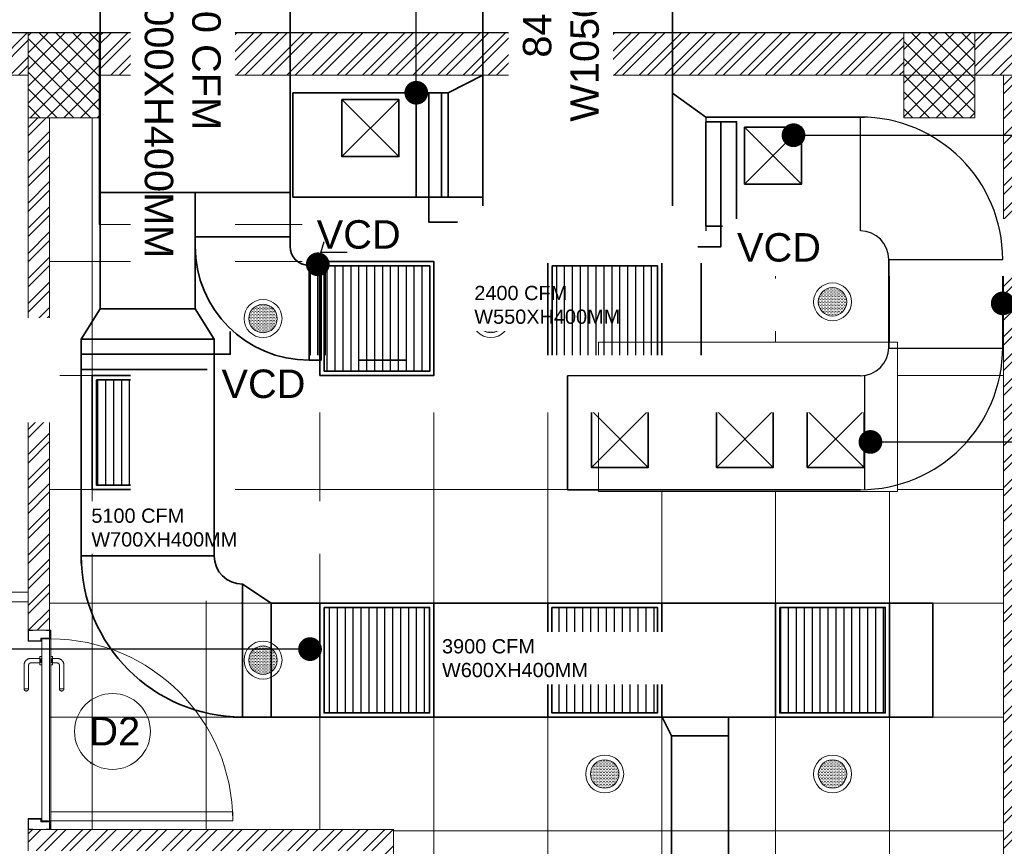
# Model space of a CAD drawing. Header units: inches. Extents: x 105152 to 158499, y 12149 to 30915.
# Tile 244 of 256: x 128132 to 128340, y 21431 to 21605. Entities that reach past the tile are written whole.
import ezdxf

# ---------------------------------------------------------------- set-up
doc = ezdxf.new("R2010")
doc.units = ezdxf.units.IN
doc.header["$MEASUREMENT"] = 0
for name, color, linetype, lineweight in [('EX AIR DUCT', 1, 'Continuous', 35), ('EXHAUST AIR DUCT', 13, 'Continuous', 35), ('HVAC SERVICE', 1, 'Continuous', 35), ('HVAC TEXT PP', 104, 'Continuous', 20), ('PD_DOOR', 42, 'Continuous', 25), ('PD_ELEVATION_03', 80, 'Continuous', 25), ('PD_FIXTURE', 21, 'Continuous', 25), ('PP-HVAC EXHAUST DUCT', 1, 'Continuous', 30), ('SUPPLY AIR DUCT PP', 6, 'Continuous', 35), ('VCD', 5, 'Continuous', 35)]:
    doc.layers.add(name, color=color, linetype=linetype, lineweight=lineweight)
for name, color, linetype in [('PD_025_TEXT', 61, 'Continuous'), ('PD_DIMENSION', 101, 'Continuous'), ('PD_LIGHTING', 23, 'Continuous')]:
    doc.layers.add(name, color=color, linetype=linetype)
doc.layers.add('PD_BASE', color=8, linetype='Continuous', transparency=0.5)
doc.styles.get("Standard").update_dxf_attribs({"font": 'arial.ttf', "height": 6})
doc.dimstyles.new('ISO-10', dxfattribs={"dimtxt": 6, "dimasz": 0.5, "dimexe": 1.25, "dimexo": 0.625, "dimtad": 1, "dimtoh": 1, "dimdec": 1, "dimlunit": 4, "dimtxsty": 'Standard', "dimblk": 'ARCHTICK', "dimcen": 2.5, "dimclrt": 3, "dimadec": 0, "dimazin": 0, "dimtfac": 1, "dimtdec": 1, "dimtmove": 1, "dimatfit": 3, "dimfxl": 1, "dimarcsym": 0})
pattern_1 = [(45, (268611.2745, 47371.9895), (-1.767766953, 1.767766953), []), (135, (268611.2745, 47371.9895), (-1.767766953, -1.767766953), [])]

# ---------------------------------------------------------------- blocks, each defined once
blk = doc.blocks.new('lgithpnelrt4')
at = {"lineweight": 5}
h = blk.add_hatch(dxfattribs=at)
h.set_pattern_fill('DOTS', color=256, scale=5)
h.set_pattern_definition([(0, (-126829, -18216), (0.15625, 0.3125), [0, -0.3125])])
edge = h.paths.add_edge_path()
edge.add_ellipse((0, 0), major_axis=(3, 0), ratio=1, start_angle=0, end_angle=360)
for radius in [4, 3]:
    blk.add_circle((0, 0), radius, dxfattribs=at)
blk = doc.blocks.new('KITCHEN CEILING45')
at = {"layer": 'PD_ELEVATION_03', "lineweight": 5}
blk.add_lwpolyline([(-201, 305.5), (-190.5, 305.5), (-190.5, 314.5), (-21, 314.5), (-21, 305.5), (-6, 305.5), (-6, 314.5), (0, 314.5), (0, 83.2), (-43.25, 83.2), (-43.25, 78.7), (0, 78.7), (0, 0), (-128.5, 0), (-128.5, 77.75), (-128.5, 78.7), (-85.25, 78.7), (-85.25, 83.2), (-128.5, 83.2), (-128.5, 155.5), (-201, 155.5), (-201, 305.5)], dxfattribs=at)
for points in [[(0, 283), (-190.5, 283), (-190.5, 314.5), (0, 314.5)], [(-85.29, 258.23), (-22.3, 258.23), (-22.3, 226.74), (-85.29, 226.74)]]:
    blk.add_lwpolyline(points, close=True, dxfattribs=at)
at = {"layer": 'PD_FIXTURE', "lineweight": 5}
for p, q in [((-192, 155.5), (-192, 305.5)), ((-168, 155.5), (-168, 283)), ((-144, 155.5), (-144, 283)), ((-120, 83.2), (-120, 283)), ((-96, 83.2), (-96, 283)), ((-72, 258.23), (-72, 283)), ((-48, 258.23), (-48, 283)), ((-24, 258.23), (-24, 283)), ((0, 275.2), (-201, 275.2)), ((-85.29, 251.2), (-201, 251.2)), ((0, 251.2), (-22.3, 251.2)), ((-85.29, 227.2), (-201, 227.2)), ((-72, 0), (-72, 226.74)), ((-48, 0), (-48, 226.74)), ((-24, 83.2), (-24, 226.74)), ((0, 227.2), (-22.3, 227.2)), ((0, 203.2), (-201, 203.2)), ((0, 179.2), (-201, 179.2)), ((0, 155.2), (-128.5, 155.2))]:
    blk.add_line(p, q, dxfattribs=at)
at = {"layer": 'PD_LIGHTING'}
for p in [(-36, 266.72), (-156, 263.2), (-108, 263.2), (-156, 191.2), (-84, 167.2), (-36, 167.2)]:
    blk.add_blockref('lgithpnelrt4', p, dxfattribs=at)
blk = doc.blocks.new('door 1')
at = {"layer": 'PD_DOOR', "color": 251, "lineweight": 5}
for p, q in [((159755.9, 15337.6), (159695.9, 15337.6)), ((159695.9, 15337.6), (159695.9, 15312.6)), ((159695.9, 15312.6), (159695.9, 15337.6)), ((159695.9, 15337.6), (159755.9, 15337.6)), ((159695.9, 15212.6), (159695.9, 15337.6)), ((159697.9, 15312.6), (159697.9, 15335.6)), ((159697.9, 15335.6), (159753.9, 15335.6)), ((159753.9, 15335.6), (159697.9, 15335.6)), ((159697.9, 15335.6), (159697.9, 15312.6)), ((159753.9, 15335.6), (159753.9, 15267.6)), ((159753.9, 15267.6), (159753.9, 15335.6)), ((159755.9, 15265.6), (159755.9, 15337.6)), ((159755.9, 15337.6), (159755.9, 15265.6)), ((160472.9, 15356.5), (160472.9, 15360.1)), ((160472.9, 15360.1), (160472.9, 15356.5)), ((160602.9, 15360.1), (160472.9, 15360.1)), ((160472.9, 15360.1), (160472.9, 15359.7)), ((160472.9, 15335.1), (160472.9, 15360.1)), ((160472.9, 15359.7), (160472.9, 15335.6)), ((160472.9, 15335.1), (160472.9, 15338.8)), ((160472.9, 15338.8), (160472.9, 15335.1)), ((160472.9, 15335.6), (160472.9, 15335.1)), ((160472.9, 15335.1), (160602.9, 15335.1)), ((160795.9, 15337.6), (160735.9, 15337.6)), ((160735.9, 15337.6), (160735.9, 15265.6)), ((160735.9, 15265.6), (160735.9, 15337.6)), ((160735.9, 15337.6), (160795.9, 15337.6)), ((160737.9, 15267.6), (160737.9, 15335.6)), ((160737.9, 15335.6), (160793.9, 15335.6)), ((160793.9, 15335.6), (160737.9, 15335.6)), ((160737.9, 15335.6), (160737.9, 15267.6)), ((160793.9, 15335.6), (160793.9, 15312.6)), ((160793.9, 15312.6), (160793.9, 15335.6)), ((160795.9, 15312.6), (160795.9, 15337.6)), ((160795.9, 15337.6), (160795.9, 15312.6)), ((160795.9, 15337.6), (160795.9, 15212.6)), ((159695.9, 15312.6), (159697.9, 15312.6)), ((159697.9, 15312.6), (159695.9, 15312.6)), ((160605.4, 15272.6), (160605.4, 15262.6)), ((160622.1, 15272.6), (160605.4, 15272.6)), ((160605.4, 15272.6), (160622.1, 15272.6)), ((160615.4, 15322.6), (160615.4, 15272.6)), ((160640.4, 15272.6), (160615.4, 15272.6)), ((160615.4, 15272.6), (160621.7, 15272.6)), ((160621.7, 15272.6), (160624.7, 15272.6)), ((160624.7, 15272.6), (160627.9, 15272.6)), ((160627.9, 15272.6), (160631.2, 15272.6)), ((160627.9, 15272.6), (160650.4, 15272.6)), ((160631.2, 15272.6), (160634.2, 15272.6)), ((160650.4, 15272.6), (160633.8, 15272.6)), ((160634.2, 15272.6), (160640.4, 15272.6)), ((160640.4, 15272.6), (160640.4, 15322.6)), ((160650.4, 15262.6), (160650.4, 15272.6)), ((160793.9, 15312.6), (160795.9, 15312.6)), ((160795.9, 15312.6), (160793.9, 15312.6)), ((159697.9, 15237.6), (159695.9, 15237.6)), ((159695.9, 15237.6), (159695.9, 15212.6)), ((159695.9, 15212.6), (159695.9, 15237.6)), ((159695.9, 15237.6), (159697.9, 15237.6)), ((159697.9, 15214.6), (159697.9, 15237.6)), ((159697.9, 15237.6), (159697.9, 15214.6)), ((159753.9, 15267.6), (159738.9, 15267.6)), ((159738.9, 15267.6), (159738.9, 15214.6)), ((159738.9, 15214.6), (159738.9, 15267.6)), ((159738.9, 15267.6), (159753.9, 15267.6)), ((159740.9, 15212.6), (159740.9, 15265.6)), ((159740.9, 15265.6), (159755.9, 15265.6)), ((159755.9, 15265.6), (159740.9, 15265.6)), ((159740.9, 15265.6), (159740.9, 15212.6)), ((160747.9, 15262.6), (159743.9, 15262.6)), ((159743.9, 15262.6), (159743.9, 15212.6)), ((160747.9, 15262.6), (159743.9, 15262.6)), ((159743.9, 15262.6), (159743.9, 15212.6)), ((160650.4, 15262.6), (160605.4, 15262.6)), ((160605.4, 15262.6), (160650.4, 15262.6)), ((160617.9, 15267.6), (160617.9, 15262.6)), ((160637.9, 15267.6), (160617.9, 15267.6)), ((160617.9, 15267.6), (160637.9, 15267.6)), ((160637.9, 15262.6), (160617.9, 15262.6)), ((160617.9, 15262.6), (160637.9, 15262.6)), ((160637.9, 15262.6), (160637.9, 15267.6)), ((160735.9, 15265.6), (160750.9, 15265.6)), ((160750.9, 15265.6), (160735.9, 15265.6)), ((160752.9, 15267.6), (160737.9, 15267.6)), ((160737.9, 15267.6), (160752.9, 15267.6)), ((160747.9, 15212.6), (160747.9, 15262.6)), ((160747.9, 15262.6), (160747.9, 15212.6)), ((160750.9, 15265.6), (160750.9, 15212.6)), ((160750.9, 15212.6), (160750.9, 15265.6)), ((160752.9, 15214.6), (160752.9, 15267.6)), ((160752.9, 15267.6), (160752.9, 15214.6)), ((160795.9, 15237.6), (160793.9, 15237.6)), ((160793.9, 15237.6), (160793.9, 15214.6)), ((160793.9, 15214.6), (160793.9, 15237.6)), ((160793.9, 15237.6), (160795.9, 15237.6)), ((160795.9, 15212.6), (160795.9, 15237.6)), ((160795.9, 15237.6), (160795.9, 15212.6)), ((159695.9, 15212.6), (159740.9, 15212.6)), ((159740.9, 15212.6), (159695.9, 15212.6)), ((159695.9, 15212.6), (159743.9, 15212.6)), ((159743.9, 15212.6), (159695.9, 15212.6)), ((159738.9, 15214.6), (159697.9, 15214.6)), ((159697.9, 15214.6), (159738.9, 15214.6)), ((159793.9, 15212.6), (159743.9, 15212.6)), ((159743.9, 15212.6), (159743.9, 14208.6)), ((159743.9, 15212.6), (160747.9, 15212.6)), ((159743.9, 15212.6), (159793.9, 15212.6)), ((159743.9, 15212.6), (159793.9, 15212.6)), ((159793.9, 15212.6), (159743.9, 15212.6)), ((159793.9, 14208.6), (159793.9, 15212.6)), ((159793.9, 15212.6), (160747.9, 15212.6)), ((159793.9, 15212.6), (160747.9, 15212.6)), ((160747.9, 15212.6), (159793.9, 15212.6)), ((160472.9, 15165.1), (160472.9, 15161.5)), ((160472.9, 15161.5), (160472.9, 15165.1)), ((160602.9, 15165.1), (160472.9, 15165.1)), ((160472.9, 15165.1), (160472.9, 15164.7)), ((160472.9, 15140.1), (160472.9, 15165.1)), ((160472.9, 15164.7), (160472.9, 15140.6)), ((160605.4, 15212.6), (160605.4, 15202.6)), ((160605.4, 15212.6), (160650.4, 15212.6)), ((160639.2, 15212.6), (160605.4, 15212.6)), ((160605.4, 15202.6), (160650.4, 15202.6)), ((160650.4, 15202.6), (160605.4, 15202.6)), ((160615.4, 15202.6), (160615.4, 15177.6)), ((160615.4, 15202.6), (160640.4, 15202.6)), ((160640.4, 15202.6), (160615.4, 15202.6)), ((160617.9, 15212.6), (160617.9, 15207.6)), ((160617.9, 15212.6), (160637.9, 15212.6)), ((160618.3, 15212.6), (160617.9, 15212.6)), ((160617.9, 15207.6), (160637.9, 15207.6)), ((160637.9, 15207.6), (160617.9, 15207.6)), ((160637.9, 15212.6), (160618.3, 15212.6)), ((160637.9, 15207.6), (160637.9, 15212.6)), ((160650.4, 15212.6), (160639.2, 15212.6)), ((160640.4, 15177.6), (160640.4, 15202.6)), ((160650.4, 15202.6), (160650.4, 15212.6)), ((160747.9, 15212.6), (160795.9, 15212.6)), ((160795.9, 15212.6), (160747.9, 15212.6)), ((160750.9, 15212.6), (160795.9, 15212.6)), ((160795.9, 15212.6), (160750.9, 15212.6)), ((160793.9, 15214.6), (160752.9, 15214.6)), ((160752.9, 15214.6), (160793.9, 15214.6)), ((160472.9, 15143.8), (160472.9, 15140.1)), ((160472.9, 15140.1), (160472.9, 15143.8)), ((160472.9, 15140.6), (160472.9, 15140.1)), ((160472.9, 15140.1), (160602.9, 15140.1)), ((159743.9, 14208.6), (159793.9, 14208.6))]:
    blk.add_line(p, q, dxfattribs=at)
at = {"layer": 'PD_DOOR', "color": 251, "lineweight": 5, "flags": 128}
for points in [[(160460.4, 15347.6), (160460.5, 15348.1), (160460.5, 15348.6), (160460.5, 15349.1), (160460.6, 15349.6), (160460.7, 15350.1), (160460.8, 15350.6), (160460.9, 15351.1), (160461.1, 15351.6), (160461.2, 15352), (160461.4, 15352.5), (160461.6, 15353), (160461.9, 15353.4), (160462.1, 15353.9), (160462.4, 15354.3), (160462.6, 15354.7), (160462.9, 15355.1), (160463.2, 15355.5), (160463.5, 15355.9), (160463.9, 15356.3), (160464.2, 15356.6), (160464.6, 15357), (160465, 15357.3), (160465.4, 15357.6), (160465.8, 15357.9), (160466.2, 15358.2), (160466.6, 15358.4), (160467, 15358.7), (160467.5, 15358.9), (160467.9, 15359.1), (160468.4, 15359.3), (160468.9, 15359.5), (160469.4, 15359.6), (160469.8, 15359.8), (160470.3, 15359.9), (160470.8, 15360), (160471.3, 15360), (160471.8, 15360.1), (160472.3, 15360.1), (160472.8, 15360.1), (160472.9, 15360.1)], [(160472.9, 15335.1), (160472.4, 15335.2), (160471.9, 15335.2), (160471.4, 15335.2), (160470.9, 15335.3), (160470.5, 15335.4), (160470, 15335.5), (160469.5, 15335.6), (160469, 15335.8), (160468.5, 15335.9), (160468.1, 15336.1), (160467.6, 15336.3), (160467.2, 15336.6), (160466.7, 15336.8), (160466.3, 15337.1), (160465.9, 15337.3), (160465.5, 15337.6), (160465.1, 15337.9), (160464.7, 15338.2), (160464.3, 15338.6), (160464, 15338.9), (160463.6, 15339.3), (160463.3, 15339.7), (160463, 15340.1), (160462.7, 15340.5), (160462.4, 15340.9), (160462.2, 15341.3), (160461.9, 15341.8), (160461.7, 15342.2), (160461.5, 15342.7), (160461.3, 15343.1), (160461.1, 15343.6), (160461, 15344.1), (160460.8, 15344.5), (160460.7, 15345), (160460.6, 15345.5), (160460.5, 15346), (160460.5, 15346.5), (160460.5, 15347), (160460.4, 15347.5), (160460.4, 15347.6)], [(160640.4, 15322.6), (160640.4, 15324.1), (160640.3, 15325.6), (160640.2, 15327.1), (160640, 15328.6), (160639.7, 15330.1), (160639.4, 15331.6), (160639, 15333), (160638.5, 15334.4), (160638, 15335.9), (160637.5, 15337.2), (160636.9, 15338.6), (160636.2, 15340), (160635.5, 15341.3), (160634.7, 15342.6), (160633.9, 15343.8), (160633, 15345), (160632.1, 15346.2), (160631.1, 15347.4), (160630.1, 15348.5), (160629.1, 15349.5), (160628, 15350.6), (160626.8, 15351.5), (160625.7, 15352.5), (160624.4, 15353.4), (160623.2, 15354.2), (160621.9, 15355), (160620.6, 15355.7), (160619.3, 15356.4), (160617.9, 15357), (160616.5, 15357.6), (160615.1, 15358.1), (160613.7, 15358.6), (160612.2, 15359), (160610.8, 15359.3), (160609.3, 15359.6), (160607.8, 15359.8), (160606.3, 15360), (160604.8, 15360.1), (160603.3, 15360.1), (160602.9, 15360.1)], [(160602.9, 15335.1), (160603.4, 15335.1), (160603.9, 15335.1), (160604.4, 15335.1), (160604.9, 15335), (160605.4, 15334.9), (160605.9, 15334.8), (160606.4, 15334.7), (160606.9, 15334.5), (160607.3, 15334.3), (160607.8, 15334.2), (160608.3, 15334), (160608.7, 15333.7), (160609.2, 15333.5), (160609.6, 15333.2), (160610, 15333), (160610.4, 15332.7), (160610.8, 15332.4), (160611.2, 15332), (160611.6, 15331.7), (160611.9, 15331.4), (160612.2, 15331), (160612.6, 15330.6), (160612.9, 15330.2), (160613.2, 15329.8), (160613.5, 15329.4), (160613.7, 15329), (160614, 15328.5), (160614.2, 15328.1), (160614.4, 15327.6), (160614.6, 15327.2), (160614.8, 15326.7), (160614.9, 15326.2), (160615.1, 15325.7), (160615.2, 15325.3), (160615.3, 15324.8), (160615.3, 15324.3), (160615.4, 15323.8), (160615.4, 15323.3), (160615.4, 15322.8), (160615.4, 15322.6)], [(160460.4, 15152.6), (160460.5, 15153.1), (160460.5, 15153.6), (160460.5, 15154.1), (160460.6, 15154.6), (160460.7, 15155.1), (160460.8, 15155.6), (160460.9, 15156.1), (160461.1, 15156.6), (160461.2, 15157), (160461.4, 15157.5), (160461.6, 15158), (160461.9, 15158.4), (160462.1, 15158.9), (160462.4, 15159.3), (160462.6, 15159.7), (160462.9, 15160.1), (160463.2, 15160.5), (160463.5, 15160.9), (160463.9, 15161.3), (160464.2, 15161.6), (160464.6, 15162), (160465, 15162.3), (160465.4, 15162.6), (160465.8, 15162.9), (160466.2, 15163.2), (160466.6, 15163.4), (160467, 15163.7), (160467.5, 15163.9), (160467.9, 15164.1), (160468.4, 15164.3), (160468.9, 15164.5), (160469.4, 15164.6), (160469.8, 15164.8), (160470.3, 15164.9), (160470.8, 15165), (160471.3, 15165), (160471.8, 15165.1), (160472.3, 15165.1), (160472.8, 15165.1), (160472.9, 15165.1)], [(160602.9, 15140.1), (160604.4, 15140.2), (160605.9, 15140.3), (160607.4, 15140.4), (160608.9, 15140.6), (160610.4, 15140.9), (160611.9, 15141.2), (160613.3, 15141.6), (160614.7, 15142), (160616.2, 15142.5), (160617.5, 15143.1), (160618.9, 15143.7), (160620.3, 15144.4), (160621.6, 15145.1), (160622.9, 15145.9), (160624.1, 15146.7), (160625.3, 15147.6), (160626.5, 15148.5), (160627.7, 15149.5), (160628.8, 15150.5), (160629.8, 15151.5), (160630.9, 15152.6), (160631.8, 15153.8), (160632.8, 15154.9), (160633.7, 15156.1), (160634.5, 15157.4), (160635.3, 15158.7), (160636, 15160), (160636.7, 15161.3), (160637.3, 15162.7), (160637.9, 15164.1), (160638.4, 15165.5), (160638.9, 15166.9), (160639.3, 15168.3), (160639.6, 15169.8), (160639.9, 15171.3), (160640.1, 15172.8), (160640.3, 15174.2), (160640.4, 15175.7), (160640.4, 15177.2), (160640.4, 15177.6)], [(160615.4, 15177.6), (160615.4, 15177.1), (160615.4, 15176.6), (160615.4, 15176.1), (160615.3, 15175.7), (160615.2, 15175.2), (160615.1, 15174.7), (160615, 15174.2), (160614.8, 15173.7), (160614.6, 15173.2), (160614.5, 15172.8), (160614.3, 15172.3), (160614, 15171.9), (160613.8, 15171.4), (160613.5, 15171), (160613.3, 15170.6), (160613, 15170.2), (160612.7, 15169.8), (160612.3, 15169.4), (160612, 15169), (160611.7, 15168.7), (160611.3, 15168.3), (160610.9, 15168), (160610.5, 15167.7), (160610.1, 15167.4), (160609.7, 15167.1), (160609.3, 15166.9), (160608.8, 15166.6), (160608.4, 15166.4), (160607.9, 15166.2), (160607.5, 15166), (160607, 15165.8), (160606.5, 15165.7), (160606, 15165.5), (160605.6, 15165.4), (160605.1, 15165.3), (160604.6, 15165.3), (160604.1, 15165.2), (160603.6, 15165.2), (160603.1, 15165.1), (160602.9, 15165.1)], [(160472.9, 15140.1), (160472.4, 15140.2), (160471.9, 15140.2), (160471.4, 15140.2), (160470.9, 15140.3), (160470.5, 15140.4), (160470, 15140.5), (160469.5, 15140.6), (160469, 15140.8), (160468.5, 15140.9), (160468.1, 15141.1), (160467.6, 15141.3), (160467.2, 15141.6), (160466.7, 15141.8), (160466.3, 15142.1), (160465.9, 15142.3), (160465.5, 15142.6), (160465.1, 15142.9), (160464.7, 15143.2), (160464.3, 15143.6), (160464, 15143.9), (160463.6, 15144.3), (160463.3, 15144.7), (160463, 15145.1), (160462.7, 15145.5), (160462.4, 15145.9), (160462.2, 15146.3), (160461.9, 15146.8), (160461.7, 15147.2), (160461.5, 15147.7), (160461.3, 15148.1), (160461.1, 15148.6), (160461, 15149.1), (160460.8, 15149.5), (160460.7, 15150), (160460.6, 15150.5), (160460.5, 15151), (160460.5, 15151.5), (160460.5, 15152), (160460.4, 15152.5), (160460.4, 15152.6)]]:
    blk.add_lwpolyline(points, dxfattribs=at)
at = {"layer": 'PD_DOOR', "color": 251, "lineweight": 5}
blk.add_arc((159743.9, 15212.6), 1004, 270, 0, dxfattribs=at)
blk = doc.blocks.new('DOOR1')
at = {"color": 251, "xscale": 0.03818181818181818, "yscale": 0.03818181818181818, "zscale": 0.03818181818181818, "rotation": 90}
blk.add_blockref('door 1', (-2370.94, -8406.75), dxfattribs=at)
blk = doc.blocks.new('FIRST FLOOR AR PLAN')
at = {"layer": 'PD_BASE', "lineweight": 5}
h = blk.add_hatch(dxfattribs=at)
h.set_pattern_fill('ANSI32', color=256, scale=10)
h.set_pattern_definition([(45, (123173.841, 20768.249), (-2.65165, 2.65165), []), (45, (123175.6088, 20768.249), (-2.65165, 2.65165), [])])
h.paths.add_polyline_path([(123176.99, 20811), (123167.99, 20811), (123167.99, 20729.5), (123176.99, 20729.5)])
h.paths.add_polyline_path([(123538.49, 20663.5), (123368.99, 20663.5), (123368.99, 20654.5), (123538.49, 20654.5)])
h.paths.add_polyline_path([(123722.99, 20663.5), (123553.49, 20663.5), (123553.49, 20654.5), (123722.99, 20654.5)])
h.paths.add_polyline_path([(123176.99, 21527.5), (123167.99, 21527.5), (123167.99, 21446), (123176.99, 21446)])
h.paths.add_polyline_path([(123176.99, 21431), (123167.99, 21431), (123167.99, 21291), (123176.99, 21291)])
h.paths.add_polyline_path([(123176.99, 21276), (123167.99, 21276), (123167.99, 21136), (123176.99, 21136)])
h.paths.add_polyline_path([(123176.99, 21121), (123167.99, 21121), (123167.99, 20981), (123176.99, 20981)])
h.paths.add_polyline_path([(123176.99, 20966), (123167.99, 20966), (123167.99, 20826), (123176.99, 20826)])
h.paths.add_polyline_path([(124268.99, 21602.5), (124102.49, 21602.5), (124102.49, 21593.5), (124268.99, 21593.5)])
h.paths.add_polyline_path([(124087.49, 21602.5), (123922.49, 21602.5), (123922.49, 21593.5), (124087.49, 21593.5)])
h.paths.add_polyline_path([(123907.49, 21602.5), (123737.99, 21602.5), (123737.99, 21593.5), (123907.49, 21593.5)])
h.paths.add_polyline_path([(123722.99, 21602.5), (123553.49, 21602.5), (123553.49, 21593.5), (123722.99, 21593.5)])
h.paths.add_polyline_path([(123353.99, 21602.5), (123242.99, 21602.5), (123242.99, 21593.5), (123353.99, 21593.5)])
h.paths.add_polyline_path([(123227.99, 21602.5), (123167.99, 21602.5), (123167.99, 21542.5), (123176.99, 21542.5), (123176.99, 21593.5), (123227.99, 21593.5)])
h.paths.add_polyline_path([(123176.99, 20714.5), (123167.99, 20714.5), (123167.99, 20654.5), (123227.99, 20654.5), (123227.99, 20663.5), (123176.99, 20663.5)])
h.paths.add_polyline_path([(123353.99, 20663.5), (123242.99, 20663.5), (123242.99, 20654.5), (123353.99, 20654.5)])
h.paths.add_polyline_path([(123762.74, 20663.5), (123737.99, 20663.5), (123737.99, 20654.5), (123762.74, 20654.5)])
h.paths.add_polyline_path([(123907.49, 20663.5), (123882.74, 20663.5), (123882.74, 20654.5), (123907.49, 20654.5)])
h.paths.add_polyline_path([(123944.99, 20663.5), (123922.49, 20663.5), (123922.49, 20654.5), (123944.99, 20654.5)])
h.paths.add_polyline_path([(124087.49, 20663.5), (124064.99, 20663.5), (124064.99, 20654.5), (124087.49, 20654.5)])
h.paths.add_polyline_path([(124124.99, 20663.5), (124102.49, 20663.5), (124102.49, 20654.5), (124124.99, 20654.5)])
h.paths.add_polyline_path([(124268.99, 20663.5), (124244.99, 20663.5), (124244.99, 20654.5), (124268.99, 20654.5)])
h.paths.add_polyline_path([(124283.99, 20672.5), (124274.99, 20672.5)])
h.paths.add_polyline_path([(124283.99, 20811), (124274.99, 20811), (124274.99, 20672.5), (124283.99, 20672.5)])
h.paths.add_polyline_path([(124283.99, 20966), (124274.99, 20966), (124274.99, 20826), (124283.99, 20826)])
h.paths.add_polyline_path([(124283.99, 21276), (124274.99, 21276), (124274.99, 20981), (124283.99, 20981)])
h.paths.add_polyline_path([(124283.99, 21584.5), (124274.99, 21584.5), (124274.99, 21446), (124283.99, 21446)])
h.paths.add_polyline_path([(124265.99, 21443), (124160.99, 21443), (124160.99, 21434), (124265.99, 21434)])
h.paths.add_polyline_path([(124160.99, 21431), (124151.99, 21431), (124151.99, 21353), (124160.99, 21353)])
h.paths.add_polyline_path([(124151.99, 21443), (124079.99, 21443), (124079.99, 21434), (124151.99, 21434)])
h.paths.add_polyline_path([(124079.99, 21431), (124070.99, 21431), (124070.99, 21353), (124079.99, 21353)])
h.paths.add_polyline_path([(124070.99, 21443), (123989.99, 21443), (123989.99, 21341), (124016.99, 21341), (124016.99, 21350), (123998.99, 21350), (123998.99, 21434), (124070.99, 21434)])
h.paths.add_polyline_path([(124070.99, 21350), (124052.99, 21350), (124052.99, 21341), (124070.99, 21341)], flags=17)
h.paths.add_polyline_path([(124097.99, 21350), (124079.99, 21350), (124079.99, 21341), (124097.99, 21341)])
h.paths.add_polyline_path([(124151.99, 21350), (124133.99, 21350), (124133.99, 21341), (124151.99, 21341)])
h.paths.add_polyline_path([(124160.99, 21341), (124151.99, 21341), (124151.99, 21278), (124160.99, 21278)])
h.paths.add_polyline_path([(124283.99, 21292), (124274.99, 21292), (124274.99, 21291), (124283.99, 21291)])
h.paths.add_polyline_path([(124283.99, 21431), (124274.99, 21431), (124274.99, 21412), (124283.99, 21412)])
h.paths.add_polyline_path([(123405.74, 21593.5), (123405.74, 21602.5), (123368.99, 21602.5), (123368.99, 21593.5)])
h.paths.add_polyline_path([(123501.74, 21602.5), (123501.74, 21593.5), (123538.49, 21593.5), (123538.49, 21602.5)])
h = blk.add_hatch(dxfattribs=at)
h.set_pattern_fill('ANSI37', color=256, scale=20)
h.set_pattern_definition(pattern_1)
h.paths.add_polyline_path([(123553.49, 21602.5), (123538.49, 21602.5), (123538.49, 21584.5), (123553.49, 21584.5)])
h = blk.add_hatch(dxfattribs=at)
h.set_pattern_fill('ANSI37', color=256, scale=20)
h.set_pattern_definition(pattern_1)
h.paths.add_polyline_path([(123737.99, 21602.5), (123722.99, 21602.5), (123722.99, 21584.5), (123737.99, 21584.5)])
h = blk.add_hatch(dxfattribs=at)
h.set_pattern_fill('ANSI32', color=256, scale=10)
h.set_pattern_definition([(45, (123733.2206, 21360.1165), (-2.65165, 2.65165), []), (45, (123734.9884, 21360.1165), (-2.65165, 2.65165), [])])
h.paths.add_polyline_path([(123743.99, 21362.2), (123700.74, 21362.2), (123700.74, 21357.7), (123743.99, 21357.7)])
h.paths.add_polyline_path([(123658.74, 21362.2), (123615.49, 21362.2), (123615.49, 21357.7), (123658.74, 21357.7)], flags=17)
h.paths.add_polyline_path([(123743.99, 21279), (123743.99, 21274.5), (123905.99, 21274.5), (123905.99, 21279), (123752.99, 21279), (123752.99, 21368.5), (123812.99, 21368.5), (123812.99, 21344.5), (123817.49, 21344.5), (123817.49, 21368.5), (123896.99, 21368.5), (123896.99, 21340.5), (123901.49, 21340.5), (123901.49, 21499.5), (123905.99, 21499.5), (123905.99, 21504), (123896.99, 21504), (123896.99, 21377.5), (123752.99, 21377.5), (123752.99, 21593.5), (123743.99, 21593.5)])
h.paths.add_polyline_path([(123688.49, 21269.56), (123692.99, 21269.56), (123692.99, 21274.5), (123701.99, 21274.5), (123701.99, 21279), (123615.49, 21279), (123615.49, 21434.5), (123538.49, 21434.5), (123538.49, 21430), (123610.99, 21430), (123610.99, 21279), (123554.99, 21279), (123554.99, 21274.5), (123688.49, 21274.5)])
h = blk.add_hatch(dxfattribs=at)
h.set_pattern_fill('ANSI32', color=256, scale=10)
h.set_pattern_definition([(45, (150297.4604, 39481.8853), (-2.65165043, 2.65165043), []), (45, (150299.228, 39481.8853), (-2.65165043, 2.65165043), [])])
h.paths.add_polyline_path([(123542.99, 21584.5), (123538.49, 21584.5), (123538.49, 21476.5), (123542.99, 21476.5)])
for p, q in [((124283.99, 21602.5), (123501.74, 21602.5)), ((123538.49, 21593.5), (123501.74, 21593.5)), ((123722.99, 21593.5), (123553.49, 21593.5)), ((123907.49, 21593.5), (123737.99, 21593.5)), ((123538.49, 21584.5), (123538.49, 21476.5)), ((123542.99, 21584.5), (123542.99, 21476.5)), ((123491.44, 21484.5), (123538.49, 21484.5)), ((123491.44, 21482.5), (123538.49, 21482.5)), ((123538.49, 21476.5), (123542.99, 21476.5))]:
    blk.add_line(p, q, dxfattribs=at)
for points in [[(123553.49, 21584.5), (123538.49, 21584.5), (123538.49, 21602.5), (123553.49, 21602.5)], [(123737.99, 21584.5), (123722.99, 21584.5), (123722.99, 21602.5), (123737.99, 21602.5)]]:
    blk.add_lwpolyline(points, close=True, dxfattribs=at)
for points in [[(123905.99, 21279), (123752.99, 21279), (123752.99, 21368.5), (123812.99, 21368.5), (123812.99, 21344.5), (123817.49, 21344.5), (123817.49, 21368.5), (123896.99, 21368.5), (123896.99, 21340.5), (123901.49, 21340.5), (123901.49, 21499.5), (123905.99, 21499.5), (123905.99, 21504), (123896.99, 21504), (123896.99, 21377.5), (123752.99, 21377.5), (123752.99, 21593.5), (123743.99, 21593.5), (123743.99, 21279), (123743.99, 21279)], [(123538.49, 21430), (123538.49, 21434.5), (123615.49, 21434.5), (123615.49, 21279)]]:
    blk.add_lwpolyline(points, dxfattribs=at)
blk.add_circle((123556.26, 21455.17), 8, dxfattribs=at)
blk.add_blockref('KITCHEN CEILING45', (123743.99, 21279))
at = {"layer": 'PD_BASE', "ltscale": 25}
blk.add_blockref('DOOR1', (126495.05, 23743.77), dxfattribs=at)
at = {"layer": 'PD_BASE', "insert": (123551.39, 21458.21), "char_height": 6, "width": 47.1418, "attachment_point": 1}
blk.add_mtext('D2', dxfattribs=at)
blk = doc.blocks.new('_ArchTick')
at = {"color": 0, "linetype": 'ByBlock', "const_width": 0.15}
blk.add_lwpolyline([(-0.5, -0.5), (0.5, 0.5)], dxfattribs=at)
blk = doc.blocks.new('zw$1626')
at = {"layer": 'PD_DIMENSION'}
h = blk.add_hatch(dxfattribs=at)
h.set_pattern_fill('ANSI31', color=8, scale=15, angle=45)
h.set_pattern_definition([(90, (-12.5, -12.5), (-1.875, 1e-16), [])])
h.paths.add_polyline_path([(-12.5, -12.5), (12.5, -12.5), (12.5, 12.5), (-12.5, 12.5)])
at = {"layer": 'SUPPLY AIR DUCT PP'}
for points in [[(-13.5, 13.5), (13.5, 13.5), (13.5, -13.5), (-13.5, -13.5)], [(-12.5, 12.5), (12.5, 12.5), (12.5, -12.5), (-12.5, -12.5)]]:
    blk.add_lwpolyline(points, close=True, dxfattribs=at)
blk = doc.blocks.new('zw$9BF9')
at = {"color": 8}
blk.add_lwpolyline([(-592.68, 252.5), (-217.8, 252.5), (-217.8, 350.02), (-592.68, 350.02)], close=True, dxfattribs=at)
at = {"layer": 'EX AIR DUCT'}
for p, q in [((-364.69, 304.78), (-364.69, 208.63)), ((-324.69, 304.78), (-324.69, 208.63)), ((-371.96, 239.79), (-364.69, 243.5)), ((-371.96, 239.79), (-404.69, 239.79)), ((-404.69, 217.79), (-404.69, 239.79)), ((-371.96, 217.79), (-371.96, 239.79)), ((-364.58, 239.79), (-364.69, 239.79)), ((-317.67, 234.66), (-324.69, 239.7)), ((-394.37, 238.35), (-382.37, 226.35)), ((-394.37, 226.35), (-382.55, 238.17, -14.58)), ((-358.03, 238.35), (-346.03, 226.35)), ((-358.03, 226.35), (-346.21, 238.17, -14.58)), ((-284.24, 234.66), (-317.67, 234.66)), ((-317.67, 211.66), (-317.67, 233.66)), ((-309.53, 232.55), (-297.53, 220.55)), ((-309.53, 220.55), (-297.71, 232.37, -14.58)), ((-364.69, 217.79), (-404.69, 217.79)), ((-285.14, 210.66), (-324.69, 210.66)), ((-341.82, 172.81), (-329.82, 160.81)), ((-341.82, 160.81), (-330, 172.64, -14.58)), ((-315.48, 172.81), (-303.48, 160.81)), ((-315.48, 160.81), (-303.66, 172.64, -14.58)), ((-296.34, 172.81), (-284.34, 160.81)), ((-296.34, 160.81), (-284.34, 172.81, -14.8))]:
    blk.add_line(p, q, dxfattribs=at)
for points in [[(-394.37, 238.35), (-382.37, 238.35), (-382.37, 226.35), (-394.37, 226.35)], [(-358.03, 238.35), (-346.03, 238.35), (-346.03, 226.35), (-358.03, 226.35)], [(-309.53, 232.55), (-297.53, 232.55), (-297.53, 220.55), (-309.53, 220.55)], [(-341.82, 172.81), (-329.82, 172.81), (-329.82, 160.81), (-341.82, 160.81)], [(-315.48, 172.81), (-303.48, 172.81), (-303.48, 160.81), (-315.48, 160.81)], [(-296.34, 172.81), (-284.34, 172.81), (-284.34, 160.81), (-296.34, 160.81)]]:
    blk.add_lwpolyline(points, close=True, dxfattribs=at)
at = {"layer": 'HVAC SERVICE'}
for p, q in [((-255.14, 212.03), (-255.14, 212)), ((-255.14, 204.66), (-255.14, 186.13)), ((-285.14, 156.13), (-346.88, 156.13))]:
    blk.add_line(p, q, dxfattribs=at)
at = {"layer": 'HVAC TEXT PP'}
blk.add_line((-424.4, 243.5), (-424.4, 243.5), dxfattribs=at)
at = {"layer": 'PP-HVAC EXHAUST DUCT'}
blk.add_line((-279.14, 185.94), (-255.14, 185.94), dxfattribs=at)
at = {"layer": 'SUPPLY AIR DUCT PP'}
for p, q in [((-445.31, 279.8), (-445.31, 194.26)), ((-405.31, 279.8), (-405.31, 207.42)), ((-445.31, 218.83), (-445.31, 218.79)), ((-449.31, 187.86), (-445.31, 194.26)), ((-398.74, 183.41), (-318.66, 183.41)), ((-415.31, 136.2), (-415.31, 108.2)), ((-415.31, 136.2), (-409.31, 132.2)), ((-415.52, 132.2), (-415.31, 132.2)), ((-409.31, 132.2), (-269.84, 132.2)), ((-409.31, 132.2), (-409.31, 108.2)), ((-269.84, 108.2), (-269.84, 132.2)), ((-417.31, 108.2), (-269.84, 108.2)), ((-324.92, 104.25), (-327, 108.31)), ((-312.92, 108.2), (-312.92, -35.43)), ((-324.92, 104.25), (-324.92, -35.43)), ((-312.92, 104.25), (-324.92, 104.25)), ((-447.31, 98.61), (-447.31, 98.44))]:
    blk.add_line(p, q, dxfattribs=at)
at = {"layer": 'VCD'}
for points in [[(-373.38, 239.79), (-378.71, 239.79), (-378.71, 217.79), (-373.38, 217.79)], [(-401.05, 203.63), (-397.89, 203.63), (-397.89, 183.42), (-401.05, 183.42)]]:
    blk.add_lwpolyline(points, close=True, dxfattribs=at)
blk.add_lwpolyline([(-399.47, 203.63), (-399.47, 182.17), (-403.89, 182.17)], dxfattribs=at)
at = {"layer": 'SUPPLY AIR DUCT PP'}
for p, xscale, yscale, zscale in [((-435, 168.2), 0.8888888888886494, 0.8888888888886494, 0.8888888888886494), ((-387.01, 120.2), 0.8894934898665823, 0.8894934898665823, 0.8894934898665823), ((-339.01, 120.2), 0.8894934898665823, 0.8894934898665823, 0.8894934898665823), ((-291.01, 120.2), 0.8894934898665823, 0.8894934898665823, 0.8894934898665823)]:
    blk.add_blockref('zw$1626', p, dxfattribs=dict(at, xscale=xscale, yscale=yscale, zscale=zscale))
at = {"layer": 'EXHAUST AIR DUCT', "insert": (-592.18, 189.32), "char_height": 6, "attachment_point": 1, "bg_fill": 2}
blk.add_mtext_dynamic_manual_height_columns('\\pxqc;200X150MM\\P150 CFM EACH', width=135.3112, gutter_width=50, heights=[-16], dxfattribs=at)
at = {"layer": 'HVAC TEXT PP', "insert": (-366.48, 199.09, 19.24), "char_height": 3, "attachment_point": 1, "bg_fill": 2}
blk.add_mtext_dynamic_manual_height_columns('\\pxql;2400 CFM \\PW550XH400MM', width=67.6556, gutter_width=25, heights=[-8], dxfattribs=at)
at = {"layer": 'HVAC TEXT PP'}
for points, override in [([(-378.71, 239.79), (-378.71, 332.18), (-388.84, 332.18)], {"dimasz": 5, "dimtad": 0, "dimldrblk": 'Dot'}), ([(-299.22, 230.84, 5.23), (-228.7, 230.84, 5.23)], {"dimasz": 5, "dimtad": 0, "dimldrblk": 'Dot'}), ([(-255.14, 195.39), (-217.98, 195.54)], {"dimasz": 5, "dimtad": 0, "dimldrblk": 'Dot'}), ([(-283.01, 166.19), (-215.36, 166.19)], {"dimasz": 5, "dimtad": 0, "dimldrblk": 'Dot'}), ([(-401.1, 122.52), (-497.21, 122.52)], {"dimasz": 5, "dimgap": 0.625, "dimtad": 0, "dimldrblk": 'Dot'})]:
    blk.add_leader(points, dimstyle='ISO-10', override=override, dxfattribs=at)
at = {"layer": 'SUPPLY AIR DUCT PP'}
blk.add_line((-318.66, 183.41), (-318.66, 205.41), dxfattribs=at)
at = {"layer": 'HVAC TEXT PP', "char_height": 6, "attachment_point": 1, "bg_fill": 2}
for s, insert, rotation in [('\\pxqc;8400 CFM \\PW1050XH450MM', (-356.25, 199.1), 90), ('\\pxql;7500 CFM \\PW1000XH400MM', (-419.92, 271.03), 270)]:
    blk.add_mtext_dynamic_manual_height_columns(s, width=135.3112, gutter_width=50, heights=[-16], dxfattribs=dict(at, insert=insert, rotation=rotation))
at = {"layer": 'HVAC TEXT PP', "insert": (-373.29, 124.62), "char_height": 3, "attachment_point": 1, "bg_fill": 2}
blk.add_mtext_dynamic_manual_height_columns('\\pxql;3900 CFM \\PW600XH400MM', width=67.6556, gutter_width=25, heights=[-8], dxfattribs=at)
at = {"layer": 'HVAC SERVICE'}
blk.add_line((-364.69, 208.63), (-324.69, 208.63), dxfattribs=at)
at = {"layer": 'SUPPLY AIR DUCT PP'}
for p, q in [((-405.31, 218.79), (-445.31, 218.79)), ((-425.31, 208.91), (-425.31, 218.79)), ((-425.31, 218.79), (-425.31, 194.26)), ((-405.31, 209.42), (-425.31, 209.42)), ((-398.74, 205.41), (-318.66, 205.41)), ((-425.31, 194.26), (-445.31, 194.26)), ((-421.31, 187.86), (-425.31, 194.26)), ((-449.31, 187.86), (-421.31, 187.86))]:
    blk.add_line(p, q, dxfattribs=at)
at = {"layer": 'VCD'}
blk.add_lwpolyline([(-449.31, 184.66), (-417.92, 184.66), (-417.92, 189.47)], dxfattribs=at)
blk.add_lwpolyline([(-449.31, 187.86), (-421.31, 187.86), (-421.31, 181.45), (-449.31, 181.45)], close=True, dxfattribs=at)
at = {"layer": 'SUPPLY AIR DUCT PP', "xscale": 0.8888888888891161, "yscale": 0.8888888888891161, "zscale": 0.8888888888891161}
blk.add_blockref('zw$1626', (-339, 192.2), dxfattribs=at)
at = {"layer": 'HVAC TEXT PP', "insert": (-447.18, 152.15), "char_height": 3, "attachment_point": 1, "bg_fill": 2}
blk.add_mtext_dynamic_manual_height_columns('\\pxql;5100 CFM \\PW700XH400MM', width=67.6556, gutter_width=25, heights=[-8], dxfattribs=at)
at = {"layer": 'SUPPLY AIR DUCT PP'}
for p, q in [((-449.31, 187.86), (-449.31, 140.59)), ((-421.31, 142.2), (-449.31, 142.2))]:
    blk.add_line(p, q, dxfattribs=at)
for radius in [34, 6]:
    blk.add_arc((-415.31, 142.2), radius, 180, 270, dxfattribs=at)
at = {"layer": 'VCD', "char_height": 6, "attachment_point": 1, "bg_fill": 2}
for insert in [(-399.7, 212.93, 19.24), (-419.76, 181.45)]:
    blk.add_mtext_dynamic_manual_height_columns('\\pxql;VCD', width=135.3112, gutter_width=50, heights=[-6], dxfattribs=dict(at, insert=insert))
at = {"layer": 'HVAC SERVICE'}
blk.add_line((-346.88, 156.13), (-346.88, 180.13), dxfattribs=at)
at = {"layer": 'PP-HVAC EXHAUST DUCT'}
for p, q in [((-317.67, 234.66), (-317.67, 210.66)), ((-285.14, 180.13), (-346.88, 180.13)), ((-284.19, 156.14), (-284.19, 180.2))]:
    blk.add_line(p, q, dxfattribs=at)
for radius in [6, 30]:
    blk.add_arc((-285.14, 186.13), radius, 270, 0, dxfattribs=at)
at = {"layer": 'SUPPLY AIR DUCT PP'}
for p, q in [((-401.31, 203.42), (-398.74, 205.41)), ((-398.74, 205.41), (-398.74, 183.41)), ((-401.31, 203.42), (-401.31, 183.42)), ((-421.31, 187.86), (-421.31, 142.2)), ((-401.31, 183.42), (-398.74, 183.42)), ((-380.96, 183.41), (-390.86, 183.41))]:
    blk.add_line(p, q, dxfattribs=at)
for radius in [24, 4]:
    blk.add_arc((-401.31, 207.42), radius, 180, 270, dxfattribs=at)
at = {"layer": 'VCD'}
for points in [[(-376.04, 239.79), (-376.04, 212.51), (-370.03, 212.51)], [(-314.55, 233.66), (-314.55, 207.31), (-319.38, 207.31)]]:
    blk.add_lwpolyline(points, dxfattribs=at)
blk.add_lwpolyline([(-317.67, 233.66), (-311.21, 233.66), (-311.21, 211.66), (-317.67, 211.66)], close=True, dxfattribs=at)
at = {"layer": 'SUPPLY AIR DUCT PP', "xscale": 0.888888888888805, "yscale": 0.888888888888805, "zscale": 0.888888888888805}
blk.add_blockref('zw$1626', (-387, 192.2), dxfattribs=at)
at = {"layer": 'VCD'}
blk.add_leader([(-399.47, 203.63), (-398.76, 206.22), (-393.29, 206.22)], dimstyle='ISO-10', override={"dimasz": 5, "dimtad": 0, "dimldrblk": 'Dot'}, dxfattribs=at)
at = {"layer": 'VCD', "insert": (-311.13, 210.2, 19.24), "char_height": 6, "attachment_point": 1, "bg_fill": 2}
blk.add_mtext_dynamic_manual_height_columns('\\pxql;VCD', width=135.3112, gutter_width=50, heights=[-6], dxfattribs=at)
at = {"layer": 'HVAC SERVICE'}
blk.add_line((-279.14, 204.66), (-279.14, 185.94), dxfattribs=at)
at = {"layer": 'PP-HVAC EXHAUST DUCT'}
for p, q in [((-285.14, 210.66), (-285.14, 234.66)), ((-279.14, 204.66), (-255.14, 204.66))]:
    blk.add_line(p, q, dxfattribs=at)
for radius in [30, 6]:
    blk.add_arc((-285.14, 204.66), radius, 360, 90, dxfattribs=at)

msp = doc.modelspace()

# ---------------------------------------------------------------- block references
at = {"layer": 'PD_025_TEXT'}
msp.add_blockref('FIRST FLOOR AR PLAN', (4595.69, 0), dxfattribs=at)

# ---------------------------------------------------------------- next in the draw order: block references
msp.add_blockref('zw$9BF9', (128594.68, 21350), dxfattribs=at)

doc.saveas('drawing.dxf')
